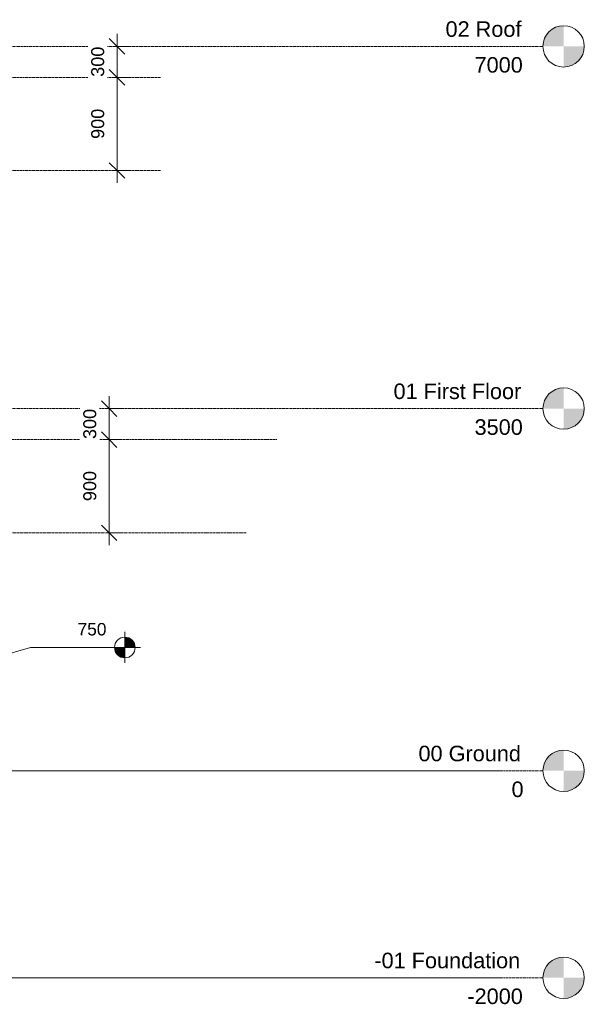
# Model space of a CAD drawing. Header units: millimetres. Extents: x -14496 to 14491, y -2450 to 10088.
# Tile 5 of 5: x 9034 to 14491, y -2256 to 7258. Entities that reach past the tile are written whole.
import ezdxf

# ---------------------------------------------------------------- set-up
doc = ezdxf.new("R2010")
doc.units = ezdxf.units.MM
doc.linetypes.add('Centre', pattern=[31.749999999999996, 6.349999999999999, -4.7625, 15.875, -4.7625])
doc.linetypes.add('IMPORT-Grid Line', pattern=[22.224999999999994, 12.7, -3.174999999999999, 3.174999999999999, -3.174999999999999])
for name, color, linetype, lineweight in [('-01- FOUNDATION PLAN_dwg', 8, 'Continuous', 18), ('A-ANNO-DIMS', 211, 'Continuous', 9), ('A-ANNO-DIMS-50', 211, 'Continuous', 9), ('A-FLOR-LEVL', 51, 'Continuous', 9), ('G-ANNO-DIMS', 111, 'Continuous', 9), ('GROUND FLOOR PLAN_dwg', 8, 'Continuous', 18), ('S-GRID', 1, 'Continuous', 18)]:
    doc.layers.add(name, color=color, linetype=linetype, lineweight=lineweight)
doc.styles.add('Arial', font='arial.ttf', dxfattribs={"height": 149.9999999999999})
doc.styles.add('Arial_2', font='arial.ttf', dxfattribs={"height": 125})
doc.styles.add('Arial_3', font='arial.ttf', dxfattribs={"height": 120})
doc.dimstyles.new('Diagonal_-_2_5mm_Arial', dxfattribs={"dimscale": 304.8, "dimtxt": 127.5324249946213, "dimasz": 0.4921259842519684, "dimexe": 0.3937007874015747, "dimexo": 0.2460629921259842, "dimgap": 0.2870734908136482, "dimtad": 1, "dimdec": 0, "dimzin": 0, "dimdsep": 46, "dimtxsty": 'Arial_2', "dimblk1": 'OBLIQUE', "dimblk2": 'OBLIQUE', "dimsah": 1, "dimcen": 0.09, "dimdle": 0.3937007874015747, "dimazin": 0, "dimtfac": 1, "dimtdec": 4, "dimtix": 1, "dimtmove": 0, "dimatfit": 3, "dimfxl": 1, "dimtvp": 1, "dimtfill": 1, "dimtolj": 1, "dimtzin": 0, "dimarcsym": 2})

# ---------------------------------------------------------------- blocks, each defined once
blk = doc.blocks.new('-01- FOUNDATION PLAN_dwg-346127-North')
at = {"layer": 'S-GRID', "linetype": 'IMPORT-Grid Line'}
for p, q in [((13702.18268303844, -2000), (8722.540799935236, -2000)), ((13702.18268303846, -2000), (8722.540799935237, -2000)), ((13702.4084354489, -2000), (8722.540799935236, -2000)), ((13702.18268303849, -2000), (8722.540799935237, -2000)), ((13702.18268303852, -2000), (8722.540799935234, -2000)), ((13702.18268303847, -2000), (8722.540799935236, -2000))]:
    blk.add_line(p, q, dxfattribs=at)
blk = doc.blocks.new('GROUND FLOOR PLAN_dwg-353605-North')
at = {"layer": 'S-GRID', "linetype": 'IMPORT-Grid Line'}
for p, q in [((13702.18268303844, 0), (8507.54079993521, 0)), ((13702.18268303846, 0), (8507.540799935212, 0)), ((13702.4084354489, 0), (8507.54079993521, 0)), ((13702.18268303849, 0), (8507.540799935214, 0)), ((13702.18268303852, 0), (8507.540799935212, 0)), ((13702.18268303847, 0), (8507.54079993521, 0))]:
    blk.add_line(p, q, dxfattribs=at)
blk = doc.blocks.new('Level - M_Level Head - Circle-24867-North')
at = {"layer": 'A-FLOR-LEVL'}
h = blk.add_hatch(color=256, dxfattribs=at)
edge = h.paths.add_edge_path(flags=0)
edge.add_line((14291.07573192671, 6.441016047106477e-13), (14091.07573192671, 6.441016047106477e-13))
edge.add_arc((14291.07573192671, -6.970241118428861e-14), 199.9999999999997, 90.00000000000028, 180.0000000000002, ccw=False)
edge.add_line((14291.07573192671, 199.9999999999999), (14291.07573192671, 6.536993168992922e-13))
h = blk.add_hatch(color=256, dxfattribs=at)
edge = h.paths.add_edge_path(flags=0)
edge.add_line((14291.07573192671, -199.9999999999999), (14291.07573192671, -1.307398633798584e-12))
edge.add_line((14291.07573192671, -1.29542210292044e-12), (14491.07573192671, -1.29542210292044e-12))
edge.add_arc((14291.07573192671, -7.93115573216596e-14), 199.9999999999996, 269.99999999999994, 359.9999999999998, ccw=False)
blk.add_circle((14291.07573192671, 0), 200, dxfattribs=at)
blk = doc.blocks.new('DIMBLOCK1-North')
at = {"layer": 'A-ANNO-DIMS-50', "lineweight": 35}
for p, q in [((9898.552655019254, 3200.00000000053), (9823.552655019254, 3275.00000000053)), ((9898.552655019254, 3200.00000000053), (9973.552655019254, 3125.000000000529)), ((9898.552655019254, 2300.00000000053), (9823.552655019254, 2375.00000000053)), ((9898.552655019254, 2300.00000000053), (9973.552655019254, 2225.00000000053))]:
    blk.add_line(p, q, dxfattribs=at)
at = {"layer": 'A-ANNO-DIMS-50'}
for p, q in [((9867.486637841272, 3200.00000000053), (10018.55265501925, 3200.00000000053)), ((9898.552655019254, 3200.00000000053), (9867.486637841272, 3200.00000000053)), ((9898.552655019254, 2180.000000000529), (9898.552655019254, 3200.00000000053)), ((9867.486637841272, 2300.00000000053), (10018.55265501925, 2300.00000000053)), ((9898.552655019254, 2300.00000000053), (9867.486637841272, 2300.00000000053))]:
    blk.add_line(p, q, dxfattribs=at)
at = {"layer": 'A-ANNO-DIMS-50', "color": 0, "insert": (9648.773946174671, 2605.790257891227), "char_height": 125, "width": 346.103381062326, "attachment_point": 1, "rotation": 90, "line_spacing_factor": 0.9417779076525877, "style": 'Arial_2', "bg_fill": 3, "box_fill_scale": 1.25, "bg_fill_color": 256, "bg_fill_true_color": 13158600, "bg_fill_transparency": 0}
blk.add_mtext('900', dxfattribs=at)
blk = doc.blocks.new('_Oblique')
at = {"color": 0, "linetype": 'ByBlock', "lineweight": -2}
blk.add_line((-0.5, -0.5), (0.5, 0.5), dxfattribs=at)
blk = doc.blocks.new('DIMBLOCK2-North')
at = {"layer": 'A-ANNO-DIMS-50'}
for p, q in [((9898.552655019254, 3200.00000000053), (9898.552655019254, 3620.000000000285)), ((9867.486637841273, 3500.000000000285), (10018.55265501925, 3500.000000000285)), ((9898.552655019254, 3500.000000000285), (9867.486637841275, 3500.000000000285)), ((9867.486637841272, 3200.00000000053), (10018.55265501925, 3200.00000000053)), ((9898.552655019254, 3200.00000000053), (9867.486637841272, 3200.00000000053))]:
    blk.add_line(p, q, dxfattribs=at)
at = {"layer": 'A-ANNO-DIMS-50', "lineweight": 35}
for p, q in [((9898.552655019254, 3500.000000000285), (9823.552655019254, 3575.000000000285)), ((9898.552655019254, 3500.000000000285), (9973.552655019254, 3425.000000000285)), ((9898.552655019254, 3200.00000000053), (9823.552655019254, 3275.00000000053)), ((9898.552655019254, 3200.00000000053), (9973.552655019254, 3125.000000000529))]:
    blk.add_line(p, q, dxfattribs=at)
at = {"layer": 'A-ANNO-DIMS-50', "color": 0, "insert": (9648.773946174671, 3205.790257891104), "char_height": 125, "width": 346.103381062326, "attachment_point": 1, "rotation": 90, "line_spacing_factor": 0.9417779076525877, "style": 'Arial_2', "bg_fill": 3, "box_fill_scale": 1.25, "bg_fill_color": 256, "bg_fill_true_color": 13158600, "bg_fill_transparency": 0}
blk.add_mtext('300', dxfattribs=at)
blk = doc.blocks.new('DIMBLOCK3-North')
at = {"layer": 'A-ANNO-DIMS-50', "lineweight": 35}
for p, q in [((9975.154109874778, 6700), (9900.154109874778, 6775.000000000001)), ((9975.154109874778, 6700), (10050.15410987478, 6625)), ((9975.154109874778, 5800.00000000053), (9900.154109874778, 5875.00000000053)), ((9975.154109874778, 5800.00000000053), (10050.15410987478, 5725.000000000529))]:
    blk.add_line(p, q, dxfattribs=at)
at = {"layer": 'A-ANNO-DIMS-50'}
for p, q in [((9944.088092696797, 6700), (10095.15410987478, 6700)), ((9975.154109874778, 6700), (9944.088092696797, 6700)), ((9975.154109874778, 5680.00000000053), (9975.154109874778, 6700)), ((9944.088092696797, 5800.00000000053), (10095.15410987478, 5800.00000000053)), ((9975.154109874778, 5800.00000000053), (9944.088092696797, 5800.00000000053))]:
    blk.add_line(p, q, dxfattribs=at)
at = {"layer": 'A-ANNO-DIMS-50', "color": 0, "insert": (9725.375401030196, 6105.790257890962), "char_height": 125, "width": 346.103381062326, "attachment_point": 1, "rotation": 90, "line_spacing_factor": 0.9417779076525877, "style": 'Arial_2', "bg_fill": 3, "box_fill_scale": 1.25, "bg_fill_color": 256, "bg_fill_true_color": 13158600, "bg_fill_transparency": 0}
blk.add_mtext('900', dxfattribs=at)
blk = doc.blocks.new('DIMBLOCK4-North')
at = {"layer": 'A-ANNO-DIMS-50', "lineweight": 35}
for p, q in [((9975.154109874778, 7000.000000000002), (9900.154109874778, 7075.000000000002)), ((9975.154109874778, 7000.000000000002), (10050.15410987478, 6925.000000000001)), ((9975.154109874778, 6700), (9900.154109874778, 6775.000000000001)), ((9975.154109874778, 6700), (10050.15410987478, 6625))]:
    blk.add_line(p, q, dxfattribs=at)
at = {"layer": 'A-ANNO-DIMS-50'}
for p, q in [((9975.154109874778, 6700), (9975.154109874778, 7120.000000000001)), ((9944.088092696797, 7000.000000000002), (10095.15410987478, 7000.000000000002)), ((9975.154109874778, 7000.000000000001), (9944.088092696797, 7000.000000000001)), ((9944.088092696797, 6700), (10095.15410987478, 6700)), ((9975.154109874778, 6700), (9944.088092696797, 6700))]:
    blk.add_line(p, q, dxfattribs=at)
at = {"layer": 'A-ANNO-DIMS-50', "color": 0, "insert": (9725.375401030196, 6705.790257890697), "char_height": 125, "width": 346.103381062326, "attachment_point": 1, "rotation": 90, "line_spacing_factor": 0.9417779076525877, "style": 'Arial_2', "bg_fill": 3, "box_fill_scale": 1.25, "bg_fill_color": 256, "bg_fill_true_color": 13158600, "bg_fill_transparency": 0}
blk.add_mtext('300', dxfattribs=at)
blk = doc.blocks.new('Spot Elevations - M_Spot Elevation - Target Filled-23738-North')
at = {"layer": 'G-ANNO-DIMS'}
h = blk.add_hatch(color=256, dxfattribs=at)
edge = h.paths.add_edge_path(flags=0)
edge.add_line((10050.26697923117, 1191.627040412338), (10150.26697923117, 1191.627040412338))
edge.add_arc((10050.26697923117, 1191.627040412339), 99.99999999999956, 1.90833280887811e-13, 90.00000000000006)
edge.add_line((10050.26697923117, 1291.627040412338), (10050.26697923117, 1191.627040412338))
h = blk.add_hatch(color=256, dxfattribs=at)
edge = h.paths.add_edge_path(flags=0)
edge.add_line((10050.26697923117, 1191.627040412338), (9950.266979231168, 1191.627040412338))
edge.add_arc((10050.26697923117, 1191.627040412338), 100.000000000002, 179.9999999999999, 269.9999999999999)
edge.add_line((10050.26697923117, 1091.627040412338), (10050.26697923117, 1191.627040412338))
for p, q in [((10050.26697923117, 1041.627040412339), (10050.26697923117, 1341.627040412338)), ((10200.26697923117, 1191.627040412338), (9350.266979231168, 1191.627040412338))]:
    blk.add_line(p, q, dxfattribs=at)
blk.add_circle((10050.26697923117, 1191.627040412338), 100.0000000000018, dxfattribs=at)

msp = doc.modelspace()

# ---------------------------------------------------------------- linework, layer by layer
at = {"layer": 'A-FLOR-LEVL', "linetype": 'Centre'}
for p, q in [((-14496.39666878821, 7000.000000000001), (14091.07573192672, 7000.000000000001)), ((10394.94643327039, 6700), (-552.8264367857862, 6700)), ((-14496.39666878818, 3500.000000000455), (14091.07573192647, 3500.000000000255)), ((11517.89181834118, 3200.00000000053), (1322.54079993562, 3200.00000000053)), ((-14496.39666878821, 0), (14091.07573192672, 0)), ((-14496.39666878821, -2000), (14091.07573192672, -2000))]:
    msp.add_line(p, q, dxfattribs=at)
at = {"layer": 'G-ANNO-DIMS'}
for p, q in [((7619.321225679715, 750), (9139.872952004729, 1191.627040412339)), ((9139.872952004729, 1191.627040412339), (10050.26697923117, 1191.627040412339))]:
    msp.add_line(p, q, dxfattribs=at)

# ---------------------------------------------------------------- block references
at = {"layer": '-01- FOUNDATION PLAN_dwg', "color": 1}
msp.add_blockref('-01- FOUNDATION PLAN_dwg-346127-North', (0, 0), dxfattribs=at)
at = {"layer": 'A-FLOR-LEVL'}
for p in [(0, 6999.999999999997), (0, 3500.000000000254), (0, 0), (0, -1999.999999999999)]:
    msp.add_blockref('Level - M_Level Head - Circle-24867-North', p, dxfattribs=at)
at = {"layer": 'G-ANNO-DIMS'}
msp.add_blockref('Spot Elevations - M_Spot Elevation - Target Filled-23738-North', (0, 0), dxfattribs=at)
at = {"layer": 'GROUND FLOOR PLAN_dwg', "color": 71, "lineweight": 25}
msp.add_blockref('GROUND FLOOR PLAN_dwg-353605-North', (0, 0), dxfattribs=at)

# ---------------------------------------------------------------- texts
at = {"layer": 'A-FLOR-LEVL', "char_height": 149.9999999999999, "attachment_point": 1, "style": 'Arial'}
for s, insert, width in [('02 Roof', (13149.95268566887, 7242.193114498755), 905.9068749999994), ('7000', (13430.33915610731, 6896.277356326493), 577.2149999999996), ('01 First Floor', (12647.45268566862, 3742.19311449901), 1515.189374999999), ('3500', (13430.33915610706, 3396.277356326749), 577.2149999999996), ('00 Ground', (12888.45268566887, 242.1931144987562), 1222.573437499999), ('0', (13787.83915610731, -103.7226436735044), 144.3037499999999), ('-01 Foundation', (12461.95268566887, -1757.806885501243), 1739.661874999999), ('-2000', (13360.83915610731, -2103.722643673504), 661.3921874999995)]:
    msp.add_mtext(s, dxfattribs=dict(at, insert=insert, width=width))

# ---------------------------------------------------------------- next in the draw order: texts
at = {"layer": 'G-ANNO-DIMS', "insert": (9593.19757049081, 1428.065268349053), "char_height": 120, "width": 334.9665809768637, "attachment_point": 1, "line_spacing_factor": 0.9417779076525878, "style": 'Arial_3', "bg_fill": 3, "box_fill_scale": 1.25, "bg_fill_color": 256, "bg_fill_true_color": 13158600, "bg_fill_transparency": 0}
msp.add_mtext('750', dxfattribs=at)

# ---------------------------------------------------------------- next in the draw order: dimensions: what is measured, and where the dimension line sits
at = {"layer": 'A-ANNO-DIMS'}
for base, p1, p2, override, picture, middle in [((9975.154109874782, 6700.000000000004), (9869.088092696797, 5800.00000000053), (9869.088092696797, 6700), {"dimpost": '<>', "dimfxl": 899.9999999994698}, 'DIMBLOCK3-North', (9823.83248603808, 6250.000000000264)), ((9898.552655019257, 3200.000000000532), (9792.486637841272, 2300.00000000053), (9792.486637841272, 3200.00000000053), {"dimpost": '<>', "dimfxl": 900}, 'DIMBLOCK1-North', (9747.231031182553, 2750.000000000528))]:
    dim = msp.add_linear_dim(base=base, p1=p1, p2=p2, angle=89.99999999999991, dimstyle='Diagonal_-_2_5mm_Arial', override=override, dxfattribs=at)
    dim.commit()
    dim.dimension.update_dxf_attribs({"geometry": picture, "text_midpoint": middle})

# ---------------------------------------------------------------- next in the draw order: linework, layer by layer
at = {"layer": 'A-FLOR-LEVL', "linetype": 'Centre'}
for p, q in [((10394.94643327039, 5800.00000000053), (4772.540799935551, 5800.00000000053)), ((11223.95076806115, 2300.00000000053), (1322.540799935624, 2300.00000000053))]:
    msp.add_line(p, q, dxfattribs=at)

# ---------------------------------------------------------------- next in the draw order: dimensions: what is measured, and where the dimension line sits
at = {"layer": 'A-ANNO-DIMS'}
for base, p1, p2, override, picture, middle in [((9975.154109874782, 7000.000000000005), (9869.088092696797, 6700), (9869.088092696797, 7000.000000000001), {"dimpost": '<>', "dimfxl": 300.0000000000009}, 'DIMBLOCK4-North', (9823.789853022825, 6849.999999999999)), ((9898.552655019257, 3500.000000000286), (9792.486637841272, 3200.00000000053), (9792.486637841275, 3500.000000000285), {"dimpost": '<>', "dimfxl": 299.9999999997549}, 'DIMBLOCK2-North', (9747.188398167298, 3350.000000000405))]:
    dim = msp.add_linear_dim(base=base, p1=p1, p2=p2, angle=89.99999999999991, dimstyle='Diagonal_-_2_5mm_Arial', override=override, dxfattribs=at)
    dim.commit()
    dim.dimension.update_dxf_attribs({"geometry": picture, "text_midpoint": middle})

doc.saveas('drawing.dxf')
